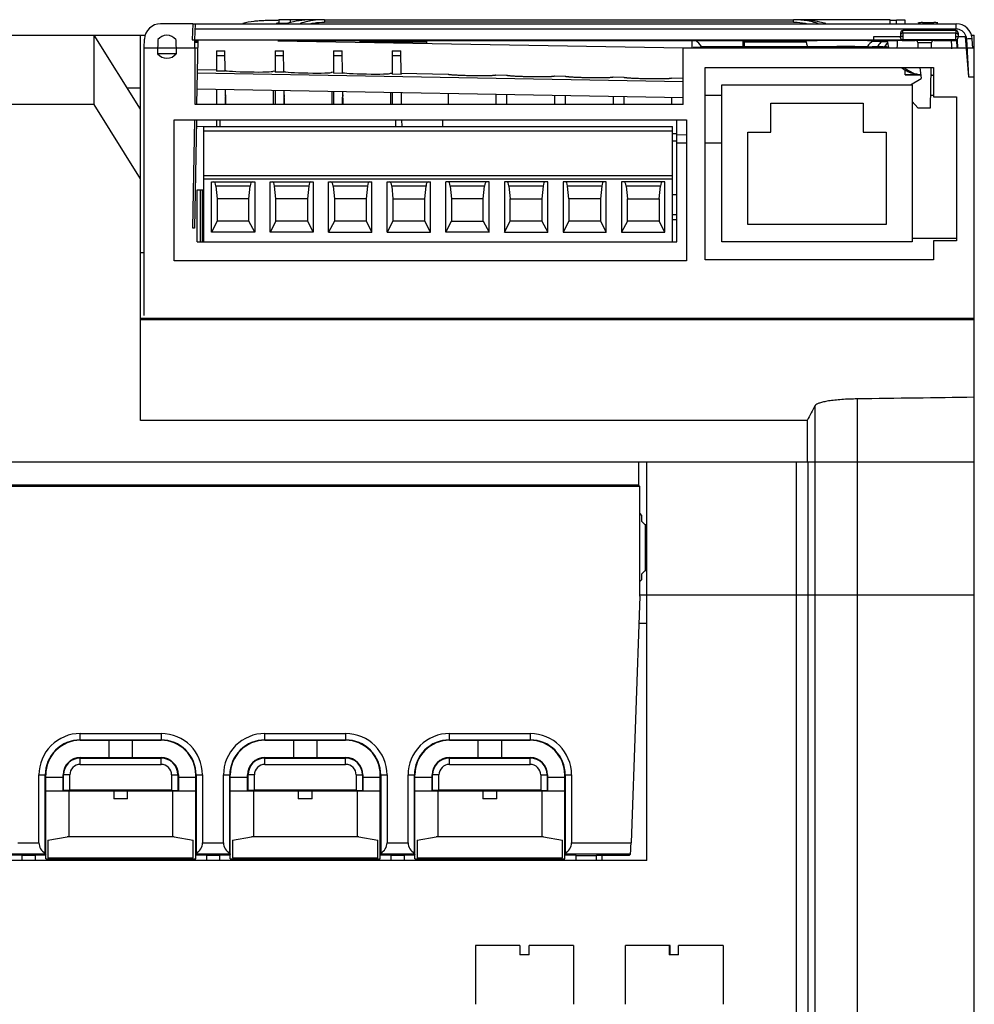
# Model space of a CAD drawing. Header units: millimetres. Extents: x 27 to 207, y 66 to 257.
# Tile 3 of 3: x 124 to 207, y 172 to 257. Entities that reach past the tile are written whole.
import ezdxf

# ---------------------------------------------------------------- set-up
doc = ezdxf.new("R2010")
doc.units = ezdxf.units.MM
doc.header["$LTSCALE"] = 20.976222
doc.layers.get('0').update_dxf_attribs({"linetype": 'CONTINUOUS'})

msp = doc.modelspace()

# ---------------------------------------------------------------- linework, layer by layer
at = {"color": 7}
for p, q in [((139.174, 257.006), (136.378, 257.006)), ((139.174, 257.006), (139.101, 255.606)), ((139.374, 257.01), (139.301, 255.611)), ((139.374, 257.01), (205.347, 257.01)), ((146.207, 257.296), (146.115, 257.294)), ((146.615, 257.036), (146.4, 257.034)), ((146.72, 257.038), (146.615, 257.036)), ((147.614, 257.346), (146.617, 257.334)), ((146.617, 257.334), (146.617, 257.034)), ((147.404, 257.046), (146.72, 257.038)), ((147.614, 257.346), (147.614, 257.098)), ((149.379, 257.346), (147.614, 257.346)), ((149.421, 257.346), (149.379, 257.346)), ((150.51, 257.358), (150.502, 257.358)), ((150.584, 257.359), (150.51, 257.358)), ((150.584, 257.346), (150.51, 257.346)), ((150.584, 257.359), (150.584, 257.141)), ((150.584, 257.359), (191.249, 257.359)), ((191.249, 257.141), (150.584, 257.141)), ((191.249, 257.141), (191.249, 257.359)), ((191.324, 257.358), (191.249, 257.359)), ((191.332, 257.358), (191.324, 257.358)), ((191.804, 257.353), (191.324, 257.358)), ((191.845, 257.353), (191.804, 257.353)), ((191.884, 257.352), (191.845, 257.353)), ((191.884, 257.352), (191.845, 257.353)), ((198.379, 257.345), (197.644, 257.347)), ((199.636, 257.01), (199.636, 257.336)), ((200.164, 257.01), (200.164, 257.318)), ((200.917, 257.01), (200.917, 257.31)), ((202.417, 257.111), (203.417, 257.111)), ((205.347, 256.537), (205.347, 257.01)), ((205.347, 256.537), (139.349, 256.537)), ((200.522, 256.214), (200.517, 255.913)), ((200.522, 256.214), (200.522, 256.214)), ((200.718, 256.198), (200.717, 255.913)), ((200.718, 256.198), (200.722, 256.411)), ((205.314, 256.198), (200.718, 256.198)), ((205.311, 256.411), (200.722, 256.411)), ((205.311, 256.411), (205.312, 256.389)), ((205.311, 256.411), (205.314, 256.198)), ((205.511, 256.214), (205.517, 255.913)), ((205.511, 256.214), (205.511, 256.214)), ((26.917, 256.011), (134.98, 256.011)), ((130.619, 250.011), (130.619, 256.011)), ((134.619, 249.611), (130.619, 256.011)), ((134.619, 222.611), (134.619, 256.011)), ((134.94, 254.91), (134.98, 255.679)), ((136.138, 255.638), (136.117, 254.411)), ((137.695, 255.638), (137.717, 254.411)), ((139.101, 255.606), (139.301, 255.606)), ((139.301, 255.611), (200.718, 255.611)), ((139.317, 255.606), (139.305, 254.912)), ((139.313, 255.412), (139.592, 255.412)), ((139.317, 255.54), (139.596, 255.54)), ((139.596, 255.656), (139.498, 250.009)), ((146.544, 255.535), (181.691, 254.921)), ((148.537, 255.559), (193.296, 255.559)), ((159.417, 255.411), (153.61, 255.411)), ((159.417, 255.559), (159.417, 255.31)), ((182.417, 255.559), (182.417, 254.911)), ((186.86, 255.448), (186.906, 255.449)), ((186.916, 255.559), (186.906, 255.449)), ((186.906, 255.449), (192.083, 255.451)), ((187.007, 255.045), (187.007, 255.446)), ((192.028, 255.559), (192.083, 255.451)), ((192.083, 255.451), (192.336, 255.449)), ((198.07, 255.536), (199.35, 255.536)), ((198.217, 255.611), (198.217, 255.911)), ((198.217, 255.911), (200.517, 255.911)), ((198.217, 255.611), (198.217, 255.611)), ((200.517, 255.913), (200.518, 255.81)), ((200.717, 255.913), (200.718, 255.613)), ((205.313, 255.613), (200.718, 255.613)), ((201.817, 255.563), (201.817, 255.57)), ((201.817, 255.57), (203.413, 255.57)), ((202.017, 255.375), (203.213, 255.376)), ((202.017, 255.375), (202.017, 254.911)), ((203.205, 254.911), (203.213, 255.376)), ((203.413, 255.57), (203.413, 255.563)), ((204.912, 255.557), (205.032, 255.557)), ((205.426, 255.611), (205.315, 255.611)), ((205.41, 255.558), (205.418, 255.582)), ((205.433, 254.911), (205.41, 255.558)), ((205.426, 255.611), (205.45, 254.911)), ((205.515, 255.81), (205.517, 255.913)), ((205.517, 255.911), (206.11, 255.911)), ((206.11, 255.911), (206.417, 252.411)), ((206.246, 255.684), (206.417, 252.411)), ((206.623, 256.011), (206.917, 256.011)), ((206.786, 254.904), (206.745, 255.683)), ((206.917, 66.011), (206.917, 256.011)), ((134.917, 254.911), (134.917, 231.711)), ((134.917, 254.911), (139.583, 254.911)), ((137.717, 254.411), (136.117, 254.411)), ((139.375, 250.011), (139.375, 254.911)), ((141.217, 254.665), (141.217, 252.904)), ((141.217, 254.665), (141.949, 254.665)), ((141.98, 252.89), (141.949, 254.665)), ((146.297, 254.665), (146.297, 252.812)), ((146.297, 254.665), (147.029, 254.665)), ((147.062, 252.798), (147.029, 254.665)), ((151.377, 254.665), (151.377, 252.721)), ((151.377, 254.665), (152.109, 254.665)), ((152.144, 252.707), (152.109, 254.665)), ((156.457, 254.665), (156.457, 252.629)), ((156.457, 254.665), (157.189, 254.665)), ((157.225, 252.615), (157.189, 254.665)), ((181.691, 250.011), (181.691, 254.911)), ((181.691, 254.911), (206.917, 254.911)), ((182.552, 254.986), (182.833, 254.986)), ((182.833, 254.986), (182.851, 254.986)), ((182.836, 254.97), (183.089, 254.969)), ((182.851, 254.986), (183.177, 254.987)), ((183.089, 254.969), (183.136, 254.969)), ((183.177, 254.987), (183.236, 254.987)), ((183.206, 254.911), (183.206, 254.984)), ((183.236, 254.987), (183.336, 254.987)), ((183.336, 254.987), (183.796, 254.988)), ((183.796, 254.988), (184.091, 254.988)), ((184.091, 254.988), (184.359, 254.989)), ((184.359, 254.989), (184.642, 254.989)), ((184.528, 255.043), (184.571, 255.043)), ((184.571, 255.043), (185.399, 255.045)), ((184.642, 254.989), (184.947, 254.989)), ((184.717, 255.01), (184.817, 255.013)), ((184.947, 254.989), (185.414, 254.99)), ((185.414, 254.99), (185.79, 254.99)), ((185.45, 255.009), (185.453, 255.009)), ((185.801, 255.01), (185.535, 255.01)), ((185.79, 254.99), (185.897, 254.99)), ((185.801, 255.01), (185.906, 255.01)), ((185.897, 254.99), (185.923, 254.99)), ((185.923, 254.99), (185.964, 254.99)), ((185.954, 254.911), (185.954, 255.042)), ((185.964, 254.99), (185.984, 254.99)), ((185.984, 254.99), (186.022, 254.99)), ((186.022, 254.99), (186.113, 254.99)), ((186.113, 254.99), (186.125, 254.99)), ((186.121, 254.99), (186.19, 254.99)), ((186.19, 254.99), (186.217, 254.99)), ((186.829, 255.043), (187.002, 255.044)), ((192.456, 255.048), (193.565, 255.047)), ((194.954, 254.911), (194.954, 255.042)), ((195.558, 255.045), (196.122, 255.043)), ((196.122, 255.043), (196.271, 255.043)), ((196.417, 255.022), (196.417, 254.911)), ((199.49, 254.96), (196.417, 254.96)), ((196.478, 255.006), (196.527, 255.007)), ((197.817, 255.008), (197.901, 255.009)), ((199.135, 255.06), (199.154, 255.053)), ((199.156, 255.066), (199.177, 255.06)), ((141.957, 254.239), (141.217, 254.239)), ((147.037, 254.239), (146.297, 254.239)), ((152.117, 254.239), (151.377, 254.239)), ((157.197, 254.239), (156.457, 254.239)), ((139.546, 252.748), (181.691, 252.012)), ((139.551, 253.029), (141.217, 253)), ((141.98, 252.89), (141.217, 252.904)), ((141.996, 252.96), (141.996, 252.986)), ((146.138, 252.914), (146.138, 252.887)), ((146.138, 252.914), (146.297, 252.911)), ((147.062, 252.798), (146.297, 252.812)), ((147.076, 252.871), (147.076, 252.898)), ((151.218, 252.825), (151.218, 252.799)), ((151.218, 252.825), (151.377, 252.823)), ((152.144, 252.707), (151.377, 252.721)), ((152.156, 252.782), (152.156, 252.809)), ((156.298, 252.737), (156.298, 252.71)), ((156.298, 252.737), (156.457, 252.734)), ((157.225, 252.615), (156.457, 252.629)), ((157.223, 252.721), (161.301, 252.649)), ((161.296, 252.623), (161.301, 252.649)), ((183.582, 236.549), (183.582, 253.211)), ((183.582, 253.211), (203.378, 253.211)), ((200.611, 253.209), (200.61, 253.144)), ((200.917, 252.611), (200.923, 253.002)), ((202.187, 253.211), (202.317, 252.251)), ((203.115, 249.719), (203.175, 253.211)), ((203.378, 253.211), (203.378, 250.66)), ((161.296, 252.621), (161.296, 252.623)), ((165.438, 252.577), (165.438, 252.55)), ((165.438, 252.577), (166.376, 252.561)), ((166.376, 252.534), (166.376, 252.561)), ((170.518, 252.489), (170.518, 252.462)), ((170.518, 252.489), (171.456, 252.472)), ((171.456, 252.445), (171.456, 252.472)), ((175.598, 252.4), (175.598, 252.373)), ((175.598, 252.4), (176.536, 252.384)), ((176.536, 252.357), (176.536, 252.384)), ((180.678, 252.311), (180.678, 252.284)), ((180.678, 252.311), (181.691, 252.294)), ((200.917, 252.589), (200.917, 252.611)), ((202.213, 252.582), (200.917, 252.611)), ((200.917, 252.589), (202.275, 252.558)), ((201.383, 251.711), (202.317, 252.251)), ((203.164, 252.55), (203.207, 252.55)), ((203.164, 252.538), (203.378, 252.533)), ((203.263, 252.55), (203.207, 252.55)), ((203.207, 252.55), (203.263, 252.55)), ((134.619, 251.412), (133.494, 251.412)), ((139.521, 251.351), (181.691, 250.615)), ((141.217, 251.322), (141.217, 250.011)), ((142.03, 250.024), (142.008, 251.308)), ((146.138, 251.236), (146.138, 250.011)), ((146.297, 251.233), (146.297, 250.011)), ((147.111, 250.011), (147.09, 251.219)), ((151.218, 251.147), (151.218, 250.011)), ((151.377, 251.144), (151.377, 250.011)), ((152.191, 250.011), (152.171, 251.13)), ((156.298, 251.058), (156.298, 250.011)), ((156.457, 251.056), (156.457, 250.011)), ((157.271, 250.011), (157.253, 251.042)), ((161.296, 250.971), (161.308, 250.011)), ((161.333, 250.011), (161.321, 250.971)), ((185.022, 238.111), (185.022, 251.711)), ((185.022, 251.711), (201.532, 251.711)), ((201.532, 251.711), (201.532, 238.111)), ((141.996, 250.011), (141.996, 250.646)), ((147.076, 250.011), (147.076, 250.646)), ((152.156, 250.011), (152.156, 250.646)), ((165.438, 250.899), (165.438, 250.011)), ((166.376, 250.882), (166.376, 250.011)), ((170.518, 250.81), (170.518, 250.011)), ((171.456, 250.794), (171.456, 250.011)), ((175.598, 250.721), (175.598, 250.011)), ((176.536, 250.705), (176.536, 250.011)), ((180.678, 250.633), (180.678, 250.011)), ((183.582, 250.811), (185.022, 250.811)), ((189.277, 247.611), (189.277, 250.111)), ((189.277, 250.111), (197.277, 250.111)), ((197.277, 250.111), (197.277, 247.611)), ((202.017, 249.719), (201.532, 250.256)), ((203.134, 250.811), (203.378, 250.811)), ((203.378, 250.66), (205.374, 250.66)), ((205.374, 250.66), (205.374, 238.184)), ((130.619, 250.011), (41.417, 250.011)), ((134.619, 243.576), (130.619, 250.011)), ((181.691, 250.011), (139.375, 250.011)), ((202.017, 249.719), (203.115, 249.719)), ((137.565, 236.459), (137.565, 248.685)), ((137.565, 248.685), (181.969, 248.685)), ((139.173, 239.287), (139.337, 248.685)), ((139.475, 248.685), (139.311, 239.285)), ((141.217, 248.685), (141.217, 248.111)), ((141.517, 248.685), (141.517, 248.111)), ((156.757, 248.111), (156.757, 248.685)), ((157.304, 248.111), (157.294, 248.685)), ((160.807, 248.685), (160.807, 248.111)), ((181.127, 238.111), (181.127, 248.685)), ((181.969, 248.685), (181.969, 236.459)), ((139.465, 248.125), (140.117, 248.113)), ((140.117, 238.111), (140.117, 248.111)), ((140.117, 248.111), (180.757, 248.111)), ((180.757, 247.698), (140.117, 247.698)), ((180.757, 238.111), (180.757, 248.111)), ((187.277, 239.611), (187.277, 247.611)), ((187.277, 247.611), (189.277, 247.611)), ((197.277, 247.611), (199.277, 247.611)), ((199.277, 247.611), (199.277, 239.611)), ((180.757, 247.49), (181.127, 247.49)), ((180.757, 246.857), (181.127, 246.857)), ((181.125, 247.398), (181.969, 247.383)), ((181.127, 246.687), (181.969, 246.687)), ((183.582, 246.687), (185.022, 246.687)), ((140.117, 243.841), (180.757, 243.841)), ((180.757, 243.541), (140.117, 243.541)), ((140.782, 238.953), (140.782, 243.311)), ((140.782, 243.311), (144.532, 243.311)), ((144.532, 243.311), (144.532, 238.953)), ((145.862, 238.953), (145.862, 243.311)), ((145.862, 243.311), (149.612, 243.311)), ((149.612, 243.311), (149.612, 238.953)), ((150.942, 238.953), (150.942, 243.311)), ((150.942, 243.311), (154.692, 243.311)), ((154.692, 238.953), (154.692, 243.311)), ((156.022, 238.953), (156.022, 243.311)), ((156.022, 243.311), (159.772, 243.311)), ((159.772, 238.953), (159.772, 243.311)), ((161.102, 238.953), (161.102, 243.311)), ((164.852, 243.311), (161.102, 243.311)), ((164.852, 238.953), (164.852, 243.311)), ((166.182, 243.311), (166.182, 238.953)), ((169.932, 243.311), (166.182, 243.311)), ((169.932, 238.953), (169.932, 243.311)), ((171.262, 243.311), (171.262, 238.953)), ((175.012, 243.311), (171.262, 243.311)), ((175.012, 238.953), (175.012, 243.311)), ((176.342, 243.311), (176.342, 238.953)), ((180.092, 243.311), (176.342, 243.311)), ((180.092, 238.953), (180.092, 243.311)), ((139.547, 238.111), (139.547, 242.611)), ((139.547, 242.611), (140.117, 242.611)), ((139.81, 242.611), (139.81, 238.111)), ((139.988, 242.611), (139.988, 238.111)), ((141.169, 242.941), (141.282, 241.831)), ((144.144, 242.941), (141.169, 242.941)), ((144.032, 241.831), (144.144, 242.941)), ((146.362, 241.831), (146.249, 242.941)), ((149.224, 242.941), (146.249, 242.941)), ((149.224, 242.941), (149.112, 241.831)), ((151.329, 242.941), (151.442, 241.831)), ((154.304, 242.941), (151.329, 242.941)), ((154.304, 242.941), (154.192, 241.831)), ((156.409, 242.941), (156.522, 241.831)), ((159.384, 242.941), (156.409, 242.941)), ((159.272, 241.831), (159.384, 242.941)), ((161.489, 242.941), (161.602, 241.831)), ((164.464, 242.941), (161.489, 242.941)), ((164.352, 241.831), (164.464, 242.941)), ((166.569, 242.941), (166.682, 241.831)), ((169.544, 242.941), (166.569, 242.941)), ((169.544, 242.941), (169.432, 241.831)), ((171.762, 241.831), (171.649, 242.941)), ((174.624, 242.941), (171.649, 242.941)), ((174.624, 242.941), (174.512, 241.831)), ((176.729, 242.941), (176.842, 241.831)), ((179.704, 242.941), (176.729, 242.941)), ((179.592, 241.831), (179.704, 242.941)), ((141.282, 241.831), (141.282, 239.881)), ((144.032, 241.831), (141.282, 241.831)), ((144.032, 239.881), (144.032, 241.831)), ((146.362, 239.881), (146.362, 241.831)), ((149.112, 241.831), (146.362, 241.831)), ((149.112, 241.831), (149.112, 239.881)), ((151.442, 241.831), (151.442, 239.881)), ((154.192, 241.831), (151.442, 241.831)), ((154.192, 241.831), (154.192, 239.881)), ((156.522, 241.831), (156.522, 239.881)), ((156.522, 241.831), (159.272, 241.831)), ((159.272, 239.881), (159.272, 241.831)), ((161.602, 241.831), (161.602, 239.881)), ((164.352, 241.831), (161.602, 241.831)), ((164.352, 239.881), (164.352, 241.831)), ((166.682, 239.881), (166.682, 241.831)), ((166.682, 241.831), (169.432, 241.831)), ((169.432, 241.831), (169.432, 239.881)), ((171.762, 241.831), (171.762, 239.881)), ((174.512, 241.831), (171.762, 241.831)), ((174.512, 241.831), (174.512, 239.881)), ((176.842, 239.881), (176.842, 241.831)), ((176.842, 241.831), (179.592, 241.831)), ((179.592, 241.831), (179.592, 239.881)), ((181.127, 242.166), (180.757, 242.166)), ((141.282, 239.881), (140.782, 238.953)), ((144.032, 239.881), (141.282, 239.881)), ((144.532, 238.953), (144.032, 239.881)), ((146.362, 239.881), (145.862, 238.953)), ((149.112, 239.881), (146.362, 239.881)), ((149.112, 239.881), (149.612, 238.953)), ((151.442, 239.881), (150.942, 238.953)), ((154.192, 239.881), (151.442, 239.881)), ((154.192, 239.881), (154.692, 238.953)), ((156.522, 239.881), (156.022, 238.953)), ((159.272, 239.881), (156.522, 239.881)), ((159.772, 238.953), (159.272, 239.881)), ((161.102, 238.953), (161.602, 239.881)), ((161.602, 239.881), (164.352, 239.881)), ((164.352, 239.881), (164.852, 238.953)), ((166.182, 238.953), (166.682, 239.881)), ((169.432, 239.881), (166.682, 239.881)), ((169.432, 239.881), (169.932, 238.953)), ((171.762, 239.881), (171.262, 238.953)), ((174.512, 239.881), (171.762, 239.881)), ((174.512, 239.881), (175.012, 238.953)), ((176.842, 239.881), (176.342, 238.953)), ((179.592, 239.881), (176.842, 239.881)), ((180.092, 238.953), (179.592, 239.881)), ((181.127, 240.431), (180.757, 240.431)), ((181.127, 240.011), (180.757, 240.011)), ((139.311, 239.285), (139.173, 239.287)), ((199.277, 239.611), (187.277, 239.611)), ((144.532, 238.953), (140.782, 238.953)), ((149.612, 238.953), (145.862, 238.953)), ((150.942, 238.953), (154.692, 238.953)), ((156.022, 238.953), (159.772, 238.953)), ((164.852, 238.953), (161.102, 238.953)), ((166.182, 238.953), (169.932, 238.953)), ((171.262, 238.953), (175.012, 238.953)), ((176.342, 238.953), (180.092, 238.953)), ((201.532, 238.411), (205.374, 238.411)), ((205.374, 238.184), (203.378, 238.184)), ((203.378, 238.184), (203.378, 236.549)), ((139.547, 238.111), (181.127, 238.111)), ((201.532, 238.111), (185.022, 238.111)), ((134.619, 237.168), (134.917, 237.168)), ((181.969, 236.459), (137.565, 236.459)), ((203.378, 236.549), (183.582, 236.549)), ((206.917, 231.459), (134.619, 231.459)), ((134.619, 231.376), (206.917, 231.376)), ((196.768, 224.486), (196.768, 152.311)), ((193.132, 152.311), (193.132, 223.923)), ((192.417, 222.611), (134.619, 222.611)), ((192.417, 222.611), (192.417, 219.011)), ((206.917, 219.011), (107.39, 219.011)), ((177.801, 219.011), (177.801, 217.011)), ((178.517, 184.474), (178.517, 219.011)), ((191.5, 171.011), (191.5, 219.011)), ((192.497, 219.011), (192.497, 171.011)), ((177.801, 217.011), (106.559, 217.011)), ((177.917, 216.896), (107.305, 216.896)), ((177.801, 217.011), (177.917, 216.896)), ((177.917, 207.396), (177.917, 216.896)), ((177.917, 214.541), (178.074, 214.384)), ((178.074, 214.384), (178.074, 213.883)), ((178.074, 213.883), (178.373, 213.585)), ((178.417, 213.585), (178.373, 213.585)), ((178.373, 213.585), (178.373, 209.607)), ((178.373, 209.607), (178.074, 209.309)), ((178.074, 209.309), (178.074, 208.808)), ((178.417, 209.607), (178.373, 209.607)), ((178.074, 208.808), (177.917, 208.651)), ((177.917, 207.396), (177.17, 186.015)), ((177.917, 207.511), (206.917, 207.511)), ((178.517, 205.011), (177.833, 205.011)), ((129.417, 194.896), (129.417, 195.483)), ((129.417, 195.483), (136.417, 195.483)), ((136.417, 195.483), (136.417, 194.896)), ((145.417, 194.896), (145.417, 195.483)), ((145.417, 195.483), (152.417, 195.483)), ((152.417, 195.483), (152.417, 194.896)), ((161.417, 195.483), (168.417, 195.483)), ((161.417, 194.896), (161.417, 195.483)), ((168.417, 195.483), (168.417, 194.896)), ((129.417, 194.935), (136.417, 194.935)), ((129.417, 194.896), (136.417, 194.896)), ((131.917, 193.396), (131.917, 194.896)), ((133.917, 194.896), (133.917, 193.396)), ((145.417, 194.935), (152.417, 194.935)), ((145.417, 194.896), (152.417, 194.896)), ((147.917, 193.396), (147.917, 194.896)), ((149.917, 194.896), (149.917, 193.396)), ((161.417, 194.935), (168.417, 194.935)), ((161.417, 194.896), (168.417, 194.896)), ((163.917, 193.396), (163.917, 194.896)), ((165.917, 194.896), (165.917, 193.396)), ((129.416, 193.356), (129.417, 193.396)), ((129.416, 192.808), (129.416, 193.356)), ((129.416, 193.356), (136.417, 193.356)), ((129.417, 193.396), (136.417, 193.396)), ((136.417, 193.356), (136.417, 193.396)), ((136.417, 192.808), (136.417, 193.356)), ((145.416, 193.356), (145.417, 193.396)), ((145.416, 192.808), (145.416, 193.356)), ((145.416, 193.356), (152.417, 193.356)), ((145.417, 193.396), (152.417, 193.396)), ((152.417, 193.356), (152.417, 193.396)), ((152.417, 192.808), (152.417, 193.356)), ((161.416, 193.356), (161.417, 193.396)), ((161.416, 193.356), (168.417, 193.356)), ((161.416, 192.808), (161.416, 193.356)), ((161.417, 193.396), (168.417, 193.396)), ((168.417, 193.356), (168.417, 193.396)), ((168.417, 192.808), (168.417, 193.356)), ((129.416, 192.808), (136.417, 192.808)), ((145.416, 192.808), (152.417, 192.808)), ((161.416, 192.808), (168.417, 192.808)), ((125.829, 186.015), (125.829, 191.896)), ((125.829, 191.896), (126.417, 191.896)), ((126.377, 185.123), (126.377, 191.896)), ((126.417, 184.611), (126.417, 191.896)), ((126.417, 191.696), (127.917, 191.696)), ((127.917, 190.496), (127.917, 191.896)), ((127.956, 191.896), (127.917, 191.896)), ((127.956, 190.535), (127.956, 191.896)), ((128.504, 191.896), (127.956, 191.896)), ((128.504, 190.583), (128.504, 191.896)), ((137.329, 191.896), (137.329, 190.583)), ((137.329, 191.896), (137.877, 191.896)), ((137.877, 191.896), (137.877, 190.535)), ((137.877, 191.896), (137.917, 191.896)), ((137.917, 191.896), (137.917, 190.496)), ((137.917, 191.696), (139.417, 191.696)), ((139.417, 184.611), (139.417, 191.896)), ((139.417, 191.896), (140.004, 191.896)), ((139.456, 191.896), (139.456, 185.123)), ((140.004, 191.896), (140.004, 186.015)), ((141.829, 186.015), (141.829, 191.896)), ((141.829, 191.896), (142.417, 191.896)), ((142.377, 185.123), (142.377, 191.896)), ((142.417, 184.611), (142.417, 191.896)), ((142.417, 191.696), (143.917, 191.696)), ((143.917, 190.496), (143.917, 191.896)), ((143.956, 191.896), (143.917, 191.896)), ((143.956, 190.535), (143.956, 191.896)), ((144.504, 191.896), (143.956, 191.896)), ((144.504, 190.583), (144.504, 191.896)), ((153.329, 191.896), (153.877, 191.896)), ((153.329, 191.896), (153.329, 190.583)), ((153.877, 191.896), (153.917, 191.896)), ((153.877, 191.896), (153.877, 190.535)), ((153.917, 191.896), (153.917, 190.496)), ((153.917, 191.696), (155.417, 191.696)), ((155.417, 191.896), (156.004, 191.896)), ((155.417, 184.611), (155.417, 191.896)), ((155.456, 191.896), (155.456, 185.123)), ((156.004, 191.896), (156.004, 186.015)), ((157.829, 191.896), (158.417, 191.896)), ((157.829, 186.015), (157.829, 191.896)), ((158.377, 185.123), (158.377, 191.896)), ((158.417, 184.611), (158.417, 191.896)), ((158.417, 191.696), (159.917, 191.696)), ((159.956, 191.896), (159.917, 191.896)), ((159.917, 190.496), (159.917, 191.896)), ((160.504, 191.896), (159.956, 191.896)), ((159.956, 190.535), (159.956, 191.896)), ((160.504, 190.583), (160.504, 191.896)), ((169.329, 191.896), (169.877, 191.896)), ((169.329, 191.896), (169.329, 190.583)), ((169.877, 191.896), (169.917, 191.896)), ((169.877, 191.896), (169.877, 190.535)), ((169.917, 191.896), (169.917, 190.496)), ((169.917, 191.696), (171.417, 191.696)), ((171.417, 191.896), (172.004, 191.896)), ((171.417, 184.611), (171.417, 191.896)), ((171.456, 191.896), (171.456, 185.123)), ((172.004, 191.896), (172.004, 186.015)), ((139.417, 190.496), (126.417, 190.496)), ((127.956, 190.535), (127.917, 190.496)), ((128.504, 190.583), (127.956, 190.535)), ((128.413, 190.496), (128.413, 186.521)), ((137.329, 190.583), (128.504, 190.583)), ((132.313, 190.496), (132.313, 189.825)), ((133.513, 189.825), (133.513, 190.496)), ((137.329, 190.583), (137.877, 190.535)), ((137.413, 190.496), (137.413, 186.521)), ((137.877, 190.535), (137.917, 190.496)), ((155.417, 190.496), (142.417, 190.496)), ((143.956, 190.535), (143.917, 190.496)), ((144.504, 190.583), (143.956, 190.535)), ((144.415, 190.496), (144.415, 186.521)), ((153.329, 190.583), (144.504, 190.583)), ((148.315, 190.496), (148.315, 189.825)), ((149.515, 189.825), (149.515, 190.496)), ((153.329, 190.583), (153.877, 190.535)), ((153.415, 190.496), (153.415, 186.521)), ((153.877, 190.535), (153.917, 190.496)), ((171.417, 190.496), (158.417, 190.496)), ((159.956, 190.535), (159.917, 190.496)), ((160.504, 190.583), (159.956, 190.535)), ((160.417, 190.496), (160.417, 186.521)), ((169.329, 190.583), (160.504, 190.583)), ((164.317, 190.496), (164.317, 189.825)), ((165.517, 189.825), (165.517, 190.496)), ((169.329, 190.583), (169.877, 190.535)), ((169.417, 190.496), (169.417, 186.521)), ((169.877, 190.535), (169.917, 190.496)), ((133.513, 189.825), (132.313, 189.825)), ((149.515, 189.825), (148.315, 189.825)), ((165.517, 189.825), (164.317, 189.825)), ((126.613, 186.245), (128.268, 186.521)), ((126.613, 186.245), (126.613, 184.714)), ((137.558, 186.521), (128.268, 186.521)), ((137.558, 186.521), (139.213, 186.245)), ((139.213, 184.714), (139.213, 186.245)), ((142.615, 186.245), (144.27, 186.521)), ((142.615, 186.245), (142.615, 184.714)), ((153.56, 186.521), (144.27, 186.521)), ((153.56, 186.521), (155.215, 186.245)), ((155.215, 184.714), (155.215, 186.245)), ((158.617, 186.245), (160.272, 186.521)), ((158.617, 186.245), (158.617, 184.714)), ((169.562, 186.521), (160.272, 186.521)), ((169.562, 186.521), (171.217, 186.245)), ((171.217, 184.714), (171.217, 186.245)), ((124.004, 186.015), (125.829, 186.015)), ((140.004, 186.015), (141.829, 186.015)), ((156.004, 186.015), (157.829, 186.015)), ((172.004, 186.015), (177.17, 186.015)), ((178.517, 184.474), (55.004, 184.474)), ((126.414, 185.016), (123.42, 185.016)), ((124.317, 184.945), (123.452, 184.945)), ((124.317, 184.945), (124.341, 184.896)), ((124.341, 184.896), (124.341, 184.474)), ((125.492, 184.896), (124.341, 184.896)), ((125.492, 184.896), (125.517, 184.945)), ((125.492, 184.896), (125.492, 184.474)), ((126.382, 184.945), (125.517, 184.945)), ((126.417, 185.015), (126.382, 184.945)), ((126.417, 185.015), (126.414, 185.016)), ((126.417, 184.611), (139.417, 184.611)), ((126.613, 184.714), (139.213, 184.714)), ((139.417, 185.015), (139.42, 185.016)), ((139.417, 185.015), (139.452, 184.945)), ((142.414, 185.016), (139.42, 185.016)), ((140.317, 184.945), (139.452, 184.945)), ((140.317, 184.945), (140.341, 184.896)), ((140.341, 184.896), (140.341, 184.474)), ((141.492, 184.896), (140.341, 184.896)), ((141.492, 184.896), (141.517, 184.945)), ((141.492, 184.896), (141.492, 184.474)), ((142.382, 184.945), (141.517, 184.945)), ((142.417, 185.015), (142.382, 184.945)), ((142.417, 185.015), (142.414, 185.016)), ((142.417, 184.611), (155.417, 184.611)), ((142.615, 184.714), (155.215, 184.714)), ((155.417, 185.015), (155.42, 185.016)), ((155.417, 185.015), (155.452, 184.945)), ((158.414, 185.016), (155.42, 185.016)), ((156.317, 184.945), (155.452, 184.945)), ((156.317, 184.945), (156.341, 184.896)), ((157.492, 184.896), (156.341, 184.896)), ((156.341, 184.896), (156.341, 184.474)), ((157.492, 184.896), (157.517, 184.945)), ((157.492, 184.896), (157.492, 184.474)), ((158.382, 184.945), (157.517, 184.945)), ((158.417, 185.015), (158.382, 184.945)), ((158.417, 185.015), (158.414, 185.016)), ((158.417, 184.611), (171.417, 184.611)), ((158.617, 184.714), (171.217, 184.714)), ((171.42, 185.016), (171.417, 185.015)), ((171.417, 185.015), (171.452, 184.945)), ((177.101, 185.016), (171.42, 185.016)), ((172.378, 184.945), (171.452, 184.945)), ((172.378, 184.945), (172.403, 184.896)), ((172.403, 184.896), (174.144, 184.896)), ((172.403, 184.474), (172.403, 184.896)), ((174.144, 184.896), (174.193, 184.945)), ((174.144, 184.896), (174.144, 184.474)), ((174.193, 184.945), (177.028, 184.945)), ((174.617, 184.945), (174.617, 184.474)), ((177.028, 184.945), (177.101, 185.016)), ((167.517, 177.111), (163.674, 177.111)), ((163.674, 177.111), (163.674, 172.011)), ((167.517, 177.111), (167.517, 176.311)), ((172.16, 177.111), (168.317, 177.111)), ((168.317, 176.311), (168.317, 177.111)), ((172.16, 177.111), (172.16, 172.011)), ((180.557, 177.111), (176.674, 177.111)), ((176.674, 172.011), (176.674, 177.111)), ((180.477, 177.111), (180.477, 176.311)), ((180.513, 176.311), (180.513, 177.111)), ((180.52, 176.311), (180.52, 177.111)), ((180.557, 176.311), (180.557, 177.111)), ((185.159, 177.111), (181.276, 177.111)), ((181.276, 176.311), (181.276, 177.111)), ((185.16, 172.011), (185.16, 177.111)), ((168.317, 176.311), (167.517, 176.311)), ((181.276, 176.311), (180.477, 176.311))]:
    msp.add_line(p, q, dxfattribs=at)
for centre, radius, start, end in [((136.378, 255.606), 1.4, 90.00687, 176.99702), ((149.263, 122.178), 135.153, 91.12433, 91.29845), ((148.437, 250.243), 7.089, 104.99835, 106.69742), ((149.465, 250.121), 7.225, 90.67742, 106.5695), ((191.253, 250.362), 6.997, 84.82748, 89.35308), ((201.309, 510.809), 253.494, 269.62082, 269.74126), ((205.347, 255.609), 1.4, 3.00514, 89.9818), ((200.722, 256.211), 0.2, 90, 178.99877), ((205.311, 256.211), 0.2, 1.00041, 90.00167), ((205.346, 255.63), 0.907, 73.68475, 89.90471), ((205.348, 255.637), 0.899, 2.9672, 73.67129), ((136.917, 255.01), 1, 38.87133, 141.12867), ((156.476, -514.487), 770.088, 90.590714, 90.738999), ((195.456, 254.853), 8.616, 175.21918, 176.0436), ((199.335, 253.924), 2.015, 126.96114, 146.56007), ((200.791, 253.907), 2.006, 134.43227, 146.61599), ((206.645, 256.947), 7.429, 190.86953, 195.91267), ((201.065, 75.042), 180.515, 90.1287, 90.26377), ((201.816, 255.369), 0.201, 1.52518, 89.86893), ((203.414, 255.369), 0.2, 90.12121, 177.99436), ((136.917, 255.011), 1, 216.86837, 323.13164), ((186.801, 625.864), 370.838, 269.71759, 269.86689), ((195.997, 510.69), 255.687, 270.1093, 270.31561), ((202.373, 255.447), 2.901, 230.45611, 232.56343), ((202.459, 255.478), 2.927, 230.83887, 236.1068), ((202.446, 255.458), 2.907, 230.8444, 232.6114), ((202.464, 255.48), 2.935, 232.59056, 236.0932), ((202.539, 255.814), 3.257, 238.27758, 240.11437), ((202.676, 255.369), 2.832, 230.01316, 231.31783), ((203.205, 255.249), 2.698, 270.03041, 271.21197), ((203.205, 255.265), 2.714, 271.21314, 273.67899), ((203.263, 255.618), 3.069, 270.00661, 272.16736), ((129.417, 191.896), 3.587, 89.99565, 179.99565), ((136.417, 191.896), 3.587, 359.99565, 89.99565), ((145.417, 191.896), 3.587, 89.99565, 179.99565), ((152.417, 191.896), 3.587, 359.99565, 89.99565), ((161.417, 191.896), 3.587, 89.99565, 179.99565), ((168.417, 191.896), 3.587, 359.99565, 89.99565), ((129.417, 191.896), 3.04, 89.99781, 180.00129), ((129.417, 191.896), 3, 89.99923, 180), ((136.417, 191.896), 3.04, 0, 90.00143), ((136.417, 191.896), 3, 0, 90.00069), ((145.417, 191.896), 3.04, 89.99781, 180.00129), ((145.417, 191.896), 3, 89.99923, 180), ((152.417, 191.896), 3.04, 0, 90.00143), ((152.417, 191.896), 3, 0, 90.00069), ((161.417, 191.896), 3.04, 89.99781, 180.00129), ((161.417, 191.896), 3, 89.99923, 180), ((168.417, 191.896), 3.04, 0, 90.00143), ((168.417, 191.896), 3, 0, 90.00069), ((129.417, 191.896), 1.5, 90, 180), ((129.417, 191.896), 1.46, 90.01164, 179.98845), ((136.417, 191.896), 1.5, 0, 90), ((136.417, 191.896), 1.46, 0.01164, 89.98845), ((145.417, 191.896), 1.5, 90, 180), ((145.417, 191.896), 1.46, 90.01164, 179.98845), ((152.417, 191.896), 1.5, 0, 90), ((152.417, 191.896), 1.46, 0.01164, 89.98845), ((161.417, 191.896), 1.5, 90, 180), ((161.417, 191.896), 1.46, 90.01164, 179.98845), ((168.417, 191.896), 1.5, 0, 90), ((168.417, 191.896), 1.46, 0.01164, 89.98845), ((129.417, 191.896), 0.913, 90.01173, 179.98862), ((136.417, 191.896), 0.913, 0.01173, 89.98862), ((145.417, 191.896), 0.913, 90.01173, 179.98862), ((152.417, 191.896), 0.913, 0.01173, 89.98862), ((161.417, 191.896), 0.913, 90.01173, 179.98862), ((168.417, 191.896), 0.913, 0.01173, 89.98862)]:
    msp.add_arc(centre, radius, start, end, dxfattribs=at)
for centre, major_axis, ratio, start_param, end_param in [((139.174, 257.006), (0.2, 0), 0.002007, -1.569883, 0), ((202.417, 255.611), (1.5, 0), 1, 1.570796, 1.83998), ((203.417, 255.611), (1.5, 0), 1, 1.353152, 1.570796), ((139.101, 255.607), (0.2, 0), 0.002007, -1.569883, 0), ((200.718, 255.811), (0, 0.2), 0.999967, -4.175378, -3.141593), ((205.315, 255.811), (0, 0.2), 0.999967, -3.141593, -1.58825), ((196.584, 248.718), (0, 6.3), 0.999967, -0.156961, -0.153209), ((196.584, 248.718), (0, 6.3), 0.999967, -0.179368, -0.169076), ((144.067, 252.923), (2.071, -0.036), 0.044909, -3.140807, 0.000785), ((149.147, 252.835), (2.071, -0.036), 0.044909, -3.140807, 0.000785), ((154.227, 252.746), (2.071, -0.036), 0.044909, -3.140807, 0.000785), ((144.067, 250.646), (2.071, 0), 0.697526, 3.001416, 3.141593), ((149.147, 250.646), (2.071, 0), 0.697526, 3.001416, 3.141593), ((154.227, 250.646), (2.071, 0), 0.697526, 3.001416, 3.141593), ((140.987, 242.811), (0, 0.5), 0.377358, -1.308997, 0), ((144.326, 242.811), (0, 0.5), 0.377358, 0, 1.308997), ((146.067, 242.811), (0, 0.5), 0.377358, -1.308997, 0), ((149.406, 242.811), (0, 0.5), 0.377358, 0, 1.308997), ((151.147, 242.811), (0, 0.5), 0.377358, -1.308997, 0), ((154.486, 242.811), (0, 0.5), 0.377358, 0, 1.308997), ((156.227, 242.811), (0, 0.5), 0.377358, -1.308997, 0), ((159.566, 242.811), (0, 0.5), 0.377358, 0, 1.308997), ((161.307, 242.811), (0, 0.5), 0.377358, -1.308997, 0), ((164.646, 242.811), (0, 0.5), 0.377358, 0, 1.308997), ((166.387, 242.811), (0, 0.5), 0.377358, -1.308997, 0), ((169.726, 242.811), (0, 0.5), 0.377358, 0, 1.308997), ((171.467, 242.811), (0, 0.5), 0.377358, -1.308997, 0), ((174.806, 242.811), (0, 0.5), 0.377358, 0, 1.308997), ((176.547, 242.811), (0, 0.5), 0.377358, -1.308997, 0), ((179.886, 242.811), (0, 0.5), 0.377358, 0, 1.308997), ((2100.471, -862.832), (12573.058, 0), 0.087489, 1.721976, 1.722792), ((208.022, -862.832), (0, 1100), 0.087489, 0.155341, 0.162869), ((178.416, 212.583), (0.316, 0.95), 0.998478, 0.218388, 0.32105), ((178.416, 210.609), (-0.316, 0.95), 0.998478, -3.462643, -3.359981), ((126.829, 186.015), (0, 1), 1, 1.570796, 2.672517), ((139.004, 186.015), (0, 1), 1, -2.672517, -1.570796), ((142.829, 186.015), (0, 1), 1, 1.570796, 2.672517), ((155.004, 186.015), (0, 1), 1, -2.672517, -1.570796), ((158.829, 186.015), (0, 1), 1, 1.570796, 2.672517), ((171.004, 186.015), (0, 1), 1, -2.672517, -1.570796), ((177.135, 186.015), (0.035, 1), 0.034899, -3.105466, -1.569576), ((126.417, 186.015), (0, 1), 0.087489, -3.610668, -3.176499), ((139.417, 186.015), (0, 1), 0.087489, -3.106686, -2.672517), ((142.417, 186.015), (0, 1), 0.087489, -3.610668, -3.176499), ((155.417, 186.015), (0, 1), 0.087489, -3.106686, -2.672517), ((158.417, 186.015), (0, 1), 0.087489, -3.610668, -3.176499), ((171.417, 186.015), (0, 1), 0.087489, -3.106686, -2.672517)]:
    msp.add_ellipse(centre, major_axis=major_axis, ratio=ratio, start_param=start_param, end_param=end_param, dxfattribs=at)
for points, knots in [([(146.115, 257.294), (145.956, 257.291), (145.663, 257.283), (145.227, 257.268), (144.83, 257.247), (144.254, 257.192), (143.825, 257.114), (143.518, 257.036)], [0, 0, 0, 0, 0.181495, 0.336891, 0.500499, 0.637528, 1, 1, 1, 1]), ([(149.393, 257.256), (149.312, 257.242), (148.998, 257.18), (148.689, 257.094), (148.463, 257.017)], [0, 0, 0, 0, 0.254018, 1, 1, 1, 1]), ([(149.366, 257.014), (149.464, 257.035), (149.866, 257.11), (150.276, 257.141), (150.584, 257.141)], [0, 0, 0, 0, 0.246391, 1, 1, 1, 1]), ([(150.502, 257.358), (150.408, 257.357), (150.037, 257.345), (149.666, 257.304), (149.393, 257.256)], [0, 0, 0, 0, 0.251846, 1, 1, 1, 1]), ([(150.51, 257.358), (150.415, 257.357), (150.051, 257.353), (149.688, 257.349), (149.419, 257.346)], [0, 0, 0, 0, 0.260229, 1, 1, 1, 1]), ([(191.249, 257.141), (191.352, 257.141), (191.761, 257.13), (192.169, 257.078), (192.468, 257.014)], [0, 0, 0, 0, 0.253027, 1, 1, 1, 1]), ([(194.058, 257.017), (193.885, 257.068), (193.175, 257.255), (192.438, 257.346), (191.884, 257.352)], [0, 0, 0, 0, 0.245207, 1, 1, 1, 1]), ([(193.371, 257.017), (193.253, 257.057), (192.769, 257.206), (192.265, 257.295), (191.884, 257.33)], [0, 0, 0, 0, 0.244314, 1, 1, 1, 1]), ([(197.644, 257.347), (197.246, 257.348), (195.326, 257.351), (193.407, 257.353), (191.885, 257.353)], [0, 0, 0, 0, 0.207238, 1, 1, 1, 1]), ([(199.636, 257.336), (199.636, 257.337), (199.634, 257.336), (199.631, 257.337), (199.624, 257.337), (199.611, 257.338), (199.588, 257.338), (199.553, 257.339), (199.507, 257.339), (199.452, 257.34), (199.387, 257.34), (199.281, 257.341), (199.125, 257.342), (198.909, 257.343), (198.656, 257.344), (198.476, 257.345), (198.379, 257.345)], [0, 0, 0, 0, 0.001031, 0.004052, 0.009073, 0.016094, 0.036122, 0.064112, 0.100037, 0.143869, 0.195554, 0.255014, 0.396941, 0.569007, 0.770367, 1, 1, 1, 1]), ([(200.917, 257.31), (200.917, 257.311), (200.91, 257.31), (200.904, 257.312), (200.887, 257.312), (200.867, 257.312), (200.84, 257.313), (200.808, 257.313), (200.769, 257.314), (200.706, 257.314), (200.613, 257.315), (200.483, 257.316), (200.331, 257.317), (200.222, 257.317), (200.164, 257.318)], [0, 0, 0, 0, 0.004014, 0.01592, 0.035726, 0.063421, 0.098991, 0.14242, 0.193678, 0.25273, 0.394059, 0.56609, 0.768292, 1, 1, 1, 1]), ([(200.718, 256.198), (200.692, 256.198), (200.638, 256.186), (200.552, 256.133), (200.519, 256.058), (200.518, 256.012)], [0, 0, 0, 0, 0.268462, 0.537789, 1, 1, 1, 1]), ([(205.314, 256.198), (205.364, 256.199), (205.468, 256.162), (205.514, 256.06), (205.515, 256.012)], [0, 0, 0, 0, 0.508779, 1, 1, 1, 1]), ([(205.317, 255.913), (205.316, 255.972), (205.316, 256.067), (205.315, 256.162), (205.314, 256.198)], [0, 0, 0, 0, 0.617836, 1, 1, 1, 1]), ([(186.86, 255.448), (186.858, 255.418), (186.85, 255.284), (186.843, 255.151), (186.839, 255.047)], [0, 0, 0, 0, 0.225043, 1, 1, 1, 1]), ([(192.284, 255.571), (192.288, 255.561), (192.307, 255.521), (192.324, 255.48), (192.336, 255.449)], [0, 0, 0, 0, 0.24072, 1, 1, 1, 1]), ([(192.456, 255.048), (192.447, 255.085), (192.414, 255.221), (192.373, 255.354), (192.336, 255.449)], [0, 0, 0, 0, 0.270752, 1, 1, 1, 1]), ([(194.362, 255.548), (194.277, 255.549), (193.922, 255.553), (193.566, 255.557), (193.296, 255.559)], [0, 0, 0, 0, 0.239751, 1, 1, 1, 1]), ([(198.07, 255.536), (197.935, 255.539), (197.538, 255.54), (196.768, 255.544), (195.668, 255.546), (194.828, 255.547), (194.362, 255.548)], [0, 0, 0, 0, 0.10954, 0.320892, 0.62296, 1, 1, 1, 1]), ([(198.07, 255.536), (198.078, 255.536), (198.091, 255.536), (198.111, 255.535), (198.116, 255.535), (198.125, 255.535), (198.124, 255.534)], [0, 0, 0, 0, 0.448551, 0.764776, 0.948404, 1, 1, 1, 1]), ([(198.098, 255.499), (198.148, 255.497), (198.414, 255.487), (198.68, 255.48), (198.896, 255.474)], [0, 0, 0, 0, 0.190099, 1, 1, 1, 1]), ([(198.896, 255.474), (198.859, 255.442), (198.714, 255.304), (198.592, 255.144), (198.515, 255.016)], [0, 0, 0, 0, 0.247855, 1, 1, 1, 1]), ([(198.896, 255.474), (198.941, 255.473), (199.087, 255.469), (199.233, 255.464), (199.335, 255.458)], [0, 0, 0, 0, 0.307336, 1, 1, 1, 1]), ([(199.35, 255.546), (199.35, 255.547), (199.352, 255.547), (199.354, 255.547), (199.358, 255.547), (199.367, 255.548), (199.383, 255.548), (199.408, 255.549), (199.439, 255.549), (199.477, 255.55), (199.523, 255.55), (199.597, 255.551), (199.707, 255.552), (199.859, 255.553), (200.038, 255.554), (200.166, 255.555), (200.234, 255.555)], [0, 0, 0, 0, 0.000981, 0.003905, 0.008801, 0.015672, 0.035345, 0.062927, 0.0984, 0.141739, 0.192918, 0.25191, 0.393231, 0.565389, 0.767837, 1, 1, 1, 1]), ([(200.234, 255.555), (200.234, 255.437), (200.232, 255.217), (200.217, 254.998), (200.205, 254.897)], [0, 0, 0, 0, 0.538269, 1, 1, 1, 1]), ([(200.717, 255.913), (200.691, 255.913), (200.654, 255.913), (200.607, 255.913), (200.577, 255.913), (200.553, 255.913), (200.536, 255.913), (200.526, 255.913), (200.521, 255.914), (200.519, 255.913), (200.517, 255.914), (200.517, 255.913)], [0, 0, 0, 0, 0.382202, 0.555696, 0.70719, 0.831469, 0.923649, 0.956631, 0.980513, 0.995035, 1, 1, 1, 1]), ([(200.718, 255.613), (200.668, 255.613), (200.563, 255.655), (200.519, 255.759), (200.518, 255.81)], [0, 0, 0, 0, 0.499863, 1, 1, 1, 1]), ([(200.66, 255.556), (200.74, 255.557), (201.119, 255.558), (201.499, 255.558), (201.798, 255.558)], [0, 0, 0, 0, 0.211698, 1, 1, 1, 1]), ([(203.417, 255.559), (203.554, 255.559), (204.053, 255.558), (204.552, 255.558), (204.912, 255.557)], [0, 0, 0, 0, 0.276378, 1, 1, 1, 1]), ([(204.912, 255.557), (204.915, 255.496), (204.926, 255.259), (204.933, 255.022), (204.938, 254.846)], [0, 0, 0, 0, 0.25948, 1, 1, 1, 1]), ([(205.032, 255.557), (205.066, 255.557), (205.18, 255.557), (205.295, 255.557), (205.376, 255.557)], [0, 0, 0, 0, 0.296516, 1, 1, 1, 1]), ([(205.313, 255.613), (205.314, 255.613), (205.314, 255.616), (205.315, 255.62), (205.315, 255.627), (205.315, 255.642), (205.315, 255.667), (205.315, 255.704), (205.316, 255.749), (205.316, 255.82), (205.316, 255.875), (205.317, 255.913)], [0, 0, 0, 0, 0.005351, 0.020018, 0.043998, 0.077139, 0.169735, 0.293997, 0.445323, 0.618039, 1, 1, 1, 1]), ([(205.313, 255.613), (205.364, 255.613), (205.47, 255.654), (205.514, 255.759), (205.515, 255.81)], [0, 0, 0, 0, 0.499925, 1, 1, 1, 1]), ([(205.317, 255.913), (205.342, 255.913), (205.379, 255.913), (205.426, 255.913), (205.456, 255.913), (205.481, 255.913), (205.498, 255.913), (205.507, 255.913), (205.512, 255.914), (205.515, 255.913), (205.517, 255.914), (205.517, 255.913)], [0, 0, 0, 0, 0.382204, 0.555703, 0.707199, 0.831477, 0.923656, 0.956637, 0.980517, 0.995037, 1, 1, 1, 1]), ([(205.376, 255.557), (205.384, 255.557), (205.395, 255.559), (205.407, 255.557), (205.41, 255.558)], [0, 0, 0, 0, 0.744984, 1, 1, 1, 1]), ([(206.745, 255.683), (206.745, 255.684), (206.741, 255.686), (206.729, 255.689), (206.701, 255.692), (206.655, 255.694), (206.594, 255.695), (206.519, 255.694), (206.402, 255.691), (206.309, 255.687), (206.246, 255.684)], [0, 0, 0, 0, 0.007139, 0.022399, 0.079807, 0.172232, 0.296086, 0.446887, 0.619031, 1, 1, 1, 1]), ([(183.254, 255.034), (183.254, 255.035), (183.257, 255.035), (183.259, 255.035), (183.266, 255.035), (183.279, 255.036), (183.303, 255.036), (183.338, 255.037), (183.384, 255.037), (183.44, 255.038), (183.506, 255.038), (183.614, 255.039), (183.773, 255.04), (183.992, 255.041), (184.248, 255.042), (184.431, 255.042), (184.528, 255.043)], [0, 0, 0, 0, 0.000902, 0.003812, 0.00874, 0.015683, 0.035604, 0.063544, 0.099472, 0.143356, 0.19514, 0.254733, 0.396963, 0.56928, 0.770706, 1, 1, 1, 1]), ([(185.399, 255.045), (185.51, 255.045), (185.99, 255.046), (186.47, 255.046), (186.839, 255.047)], [0, 0, 0, 0, 0.231513, 1, 1, 1, 1]), ([(185.535, 255.01), (185.523, 255.01), (185.506, 255.01), (185.485, 255.009), (185.473, 255.009), (185.463, 255.009), (185.456, 255.01), (185.453, 255.009), (185.45, 255.01), (185.45, 255.009)], [0, 0, 0, 0, 0.427894, 0.600129, 0.742858, 0.85481, 0.93511, 0.983552, 1, 1, 1, 1]), ([(185.903, 255.011), (185.903, 255.011), (185.902, 255.011), (185.901, 255.011), (185.901, 255.01)], [0, 0, 0, 0, 0.742463, 1, 1, 1, 1]), ([(185.901, 255.01), (185.901, 255.01), (185.903, 255.01), (185.904, 255.01), (185.906, 255.01)], [0, 0, 0, 0, 0.253492, 1, 1, 1, 1]), ([(187.007, 255.045), (187.214, 255.046), (188.099, 255.047), (188.984, 255.047), (189.662, 255.047)], [0, 0, 0, 0, 0.233926, 1, 1, 1, 1]), ([(189.662, 255.047), (189.897, 255.047), (190.828, 255.048), (191.76, 255.047), (192.456, 255.047)], [0, 0, 0, 0, 0.252408, 1, 1, 1, 1]), ([(193.565, 255.047), (193.746, 255.047), (194.41, 255.047), (195.074, 255.046), (195.558, 255.045)], [0, 0, 0, 0, 0.27195, 1, 1, 1, 1]), ([(194.983, 255.02), (195.091, 255.02), (195.493, 255.02), (195.894, 255.019), (196.187, 255.018)], [0, 0, 0, 0, 0.270471, 1, 1, 1, 1]), ([(196.223, 255.033), (196.177, 255.032), (196.045, 255.031), (195.795, 255.03), (195.438, 255.028), (195.165, 255.028), (195.013, 255.027)], [0, 0, 0, 0, 0.116382, 0.32488, 0.621378, 1, 1, 1, 1]), ([(195.015, 255.03), (195.05, 255.03), (195.116, 255.031), (195.207, 255.031), (195.285, 255.032), (195.341, 255.032), (195.379, 255.033), (195.402, 255.033), (195.422, 255.033), (195.438, 255.033), (195.449, 255.034), (195.457, 255.034), (195.461, 255.034), (195.464, 255.034), (195.466, 255.034), (195.467, 255.034), (195.468, 255.034), (195.468, 255.034)], [0, 0, 0, 0, 0.231601, 0.433705, 0.605696, 0.747071, 0.806165, 0.857472, 0.90095, 0.936556, 0.964267, 0.975159, 0.984076, 0.991015, 0.995977, 0.998965, 1, 1, 1, 1]), ([(196.219, 255.025), (196.213, 255.025), (196.202, 255.026), (196.188, 255.026), (196.182, 255.027), (196.176, 255.026), (196.176, 255.027)], [0, 0, 0, 0, 0.436241, 0.748266, 0.936003, 1, 1, 1, 1]), ([(196.904, 255.018), (196.755, 255.019), (196.527, 255.021), (196.299, 255.023), (196.219, 255.025)], [0, 0, 0, 0, 0.650799, 1, 1, 1, 1]), ([(196.271, 255.043), (196.377, 255.043), (196.575, 255.042), (196.853, 255.041), (197.091, 255.04), (197.263, 255.039), (197.38, 255.038), (197.452, 255.038), (197.513, 255.037), (197.563, 255.037), (197.601, 255.036), (197.627, 255.036), (197.641, 255.035), (197.649, 255.035), (197.651, 255.035), (197.654, 255.035), (197.654, 255.034)], [0, 0, 0, 0, 0.228802, 0.430013, 0.602317, 0.7447, 0.804394, 0.856276, 0.90026, 0.936294, 0.96433, 0.984318, 0.99128, 0.996212, 0.999113, 1, 1, 1, 1]), ([(197.429, 255.015), (197.381, 255.016), (197.206, 255.016), (197.031, 255.017), (196.904, 255.018)], [0, 0, 0, 0, 0.274288, 1, 1, 1, 1]), ([(197.57, 255.023), (197.625, 255.022), (197.94, 255.019), (198.255, 255.017), (198.515, 255.016)], [0, 0, 0, 0, 0.175719, 1, 1, 1, 1]), ([(197.927, 255.01), (197.928, 255.01), (197.929, 255.011), (197.932, 255.01), (197.932, 255.01)], [0, 0, 0, 0, 0.746895, 1, 1, 1, 1]), ([(199.016, 255.008), (198.967, 255.007), (198.648, 255.005), (198.328, 255.004), (198.058, 255.003)], [0, 0, 0, 0, 0.153035, 1, 1, 1, 1]), ([(198.515, 255.016), (198.561, 255.016), (198.649, 255.016), (198.77, 255.015), (198.874, 255.014), (198.959, 255.013), (199.019, 255.013), (199.056, 255.012), (199.078, 255.012), (199.094, 255.011), (199.107, 255.012), (199.111, 255.01), (199.117, 255.011), (199.117, 255.01)], [0, 0, 0, 0, 0.232256, 0.434912, 0.607342, 0.748921, 0.859169, 0.902476, 0.937875, 0.965343, 0.984861, 0.996408, 1, 1, 1, 1]), ([(199.177, 255.06), (199.208, 255.05), (199.329, 255.011), (199.448, 254.967), (199.535, 254.931)], [0, 0, 0, 0, 0.260644, 1, 1, 1, 1]), ([(200.827, 253.049), (200.93, 252.985), (201.379, 252.742), (201.884, 252.601), (202.27, 252.564)], [0, 0, 0, 0, 0.238314, 1, 1, 1, 1]), ([(200.906, 253.159), (201.1, 253.004), (201.528, 252.745), (202.011, 252.61), (202.255, 252.576)], [0, 0, 0, 0, 0.501435, 1, 1, 1, 1]), ([(165.438, 252.55), (165.438, 252.546), (165.421, 252.538), (165.393, 252.532), (165.343, 252.524), (165.276, 252.517), (165.19, 252.51), (165.042, 252.502), (164.819, 252.494), (164.512, 252.488), (164.161, 252.486), (163.78, 252.488), (163.384, 252.493), (162.987, 252.501), (162.604, 252.513), (162.251, 252.527), (161.94, 252.543), (161.712, 252.559), (161.561, 252.572), (161.472, 252.582), (161.401, 252.591), (161.348, 252.6), (161.316, 252.609), (161.298, 252.616), (161.296, 252.621)], [0, 0, 0, 0, 0.003196, 0.010573, 0.022464, 0.038848, 0.059579, 0.08448, 0.145854, 0.220681, 0.306119, 0.398933, 0.495583, 0.592382, 0.685642, 0.771852, 0.847767, 0.910527, 0.936209, 0.957772, 0.975026, 0.987806, 0.996068, 1, 1, 1, 1]), ([(170.518, 252.462), (170.518, 252.457), (170.5, 252.449), (170.473, 252.443), (170.422, 252.435), (170.354, 252.428), (170.267, 252.421), (170.118, 252.413), (169.892, 252.405), (169.582, 252.4), (169.229, 252.397), (168.845, 252.399), (168.446, 252.404), (168.047, 252.413), (167.663, 252.425), (167.31, 252.439), (167.001, 252.456), (166.775, 252.471), (166.626, 252.485), (166.539, 252.495), (166.471, 252.504), (166.42, 252.514), (166.393, 252.521), (166.376, 252.529), (166.376, 252.534)], [0, 0, 0, 0, 0.003223, 0.010677, 0.022695, 0.039255, 0.060205, 0.085365, 0.147356, 0.222888, 0.30906, 0.40257, 0.499816, 0.59704, 0.690502, 0.776642, 0.852181, 0.914243, 0.939454, 0.96047, 0.977101, 0.989191, 0.996719, 1, 1, 1, 1]), ([(175.598, 252.373), (175.598, 252.369), (175.58, 252.36), (175.553, 252.354), (175.502, 252.346), (175.434, 252.339), (175.347, 252.333), (175.198, 252.324), (174.972, 252.317), (174.662, 252.311), (174.309, 252.309), (173.925, 252.31), (173.526, 252.316), (173.127, 252.324), (172.743, 252.336), (172.39, 252.351), (172.081, 252.367), (171.855, 252.383), (171.706, 252.396), (171.619, 252.406), (171.551, 252.415), (171.5, 252.425), (171.473, 252.432), (171.456, 252.441), (171.456, 252.445)], [0, 0, 0, 0, 0.003223, 0.010677, 0.022695, 0.039255, 0.060205, 0.085365, 0.147356, 0.222888, 0.30906, 0.40257, 0.499816, 0.59704, 0.690502, 0.776642, 0.852181, 0.914243, 0.939454, 0.96047, 0.977101, 0.989191, 0.996719, 1, 1, 1, 1]), ([(180.678, 252.284), (180.678, 252.28), (180.66, 252.272), (180.633, 252.266), (180.582, 252.257), (180.514, 252.251), (180.427, 252.244), (180.278, 252.236), (180.052, 252.228), (179.742, 252.222), (179.389, 252.22), (179.005, 252.222), (178.606, 252.227), (178.207, 252.236), (177.823, 252.247), (177.47, 252.262), (177.161, 252.278), (176.935, 252.294), (176.786, 252.308), (176.699, 252.317), (176.631, 252.326), (176.58, 252.336), (176.553, 252.344), (176.536, 252.352), (176.536, 252.357)], [0, 0, 0, 0, 0.003223, 0.010677, 0.022695, 0.039255, 0.060205, 0.085365, 0.147356, 0.222888, 0.30906, 0.40257, 0.499816, 0.59704, 0.690502, 0.776642, 0.852181, 0.914243, 0.939454, 0.96047, 0.977101, 0.989191, 0.996719, 1, 1, 1, 1]), ([(203.207, 252.55), (203.203, 252.55), (203.183, 252.555), (203.169, 252.572), (203.161, 252.586)], [0, 0, 0, 0, 0.204299, 1, 1, 1, 1]), ([(206.417, 252.411), (206.449, 252.411), (206.513, 252.411), (206.606, 252.411), (206.691, 252.411), (206.766, 252.411), (206.82, 252.411), (206.856, 252.41), (206.877, 252.41), (206.893, 252.41), (206.906, 252.411), (206.911, 252.409), (206.917, 252.411), (206.917, 252.41)], [0, 0, 0, 0, 0.194667, 0.382698, 0.555683, 0.70717, 0.83148, 0.881974, 0.923964, 0.956968, 0.980757, 0.995158, 1, 1, 1, 1]), ([(196.768, 224.486), (196.318, 224.48), (195.666, 224.455), (194.837, 224.383), (194.308, 224.316), (193.865, 224.237), (193.518, 224.147), (193.279, 224.054), (193.158, 223.97), (193.132, 223.923)], [0, 0, 0, 0, 0.362279, 0.52523, 0.669615, 0.791504, 0.887793, 0.956898, 1, 1, 1, 1])]:
    msp.add_open_spline(points, degree=3, knots=knots, dxfattribs=at)
msp.add_open_spline([(183.254, 255.034), (183.119, 255.24), (182.943, 255.422), (182.742, 255.565)], degree=3, dxfattribs=at)

doc.saveas('drawing.dxf')
